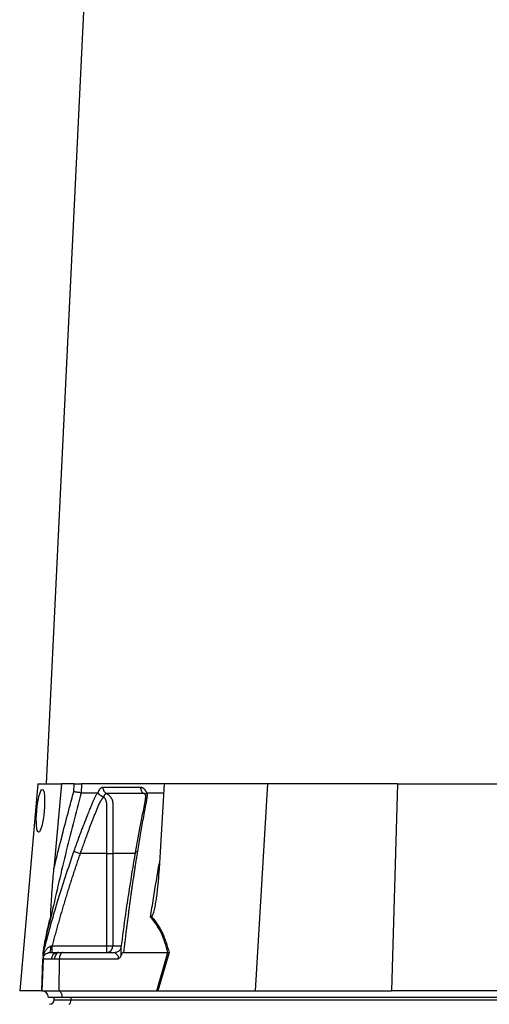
# Model space of a CAD drawing. Extents: x 4548 to 5448, y 3024 to 5003.
# Tile 3 of 8: x 4679 to 4887, y 3576 to 4013. Entities that reach past the tile are written whole.
import ezdxf

# ---------------------------------------------------------------- set-up
doc = ezdxf.new("R2010")
doc.units = 0
doc.header["$LTSCALE"] = 10
doc.header["$MEASUREMENT"] = 0
doc.layers.get('0').update_dxf_attribs({"linetype": 'CONTINUOUS'})

msp = doc.modelspace()

# ---------------------------------------------------------------- linework, layer by layer
at = {"color": 7, "linetype": 'Continuous'}
for p, q in [((4730.88, 4515.69), (4690.38, 3673.69)), ((4686.65, 3673.69), (4678.6, 3581.69)), ((4686.65, 3673.69), (4697.11, 3673.69)), ((4697.11, 3673.69), (4693.8, 3635.9)), ((4702.71, 3673.69), (4697.11, 3673.69)), ((4702.59, 3670.14), (4702.71, 3673.69)), ((4706.03, 3673.69), (4705.9, 3669.69)), ((4742.71, 3673.69), (4706.03, 3673.69)), ((4742.71, 3673.69), (4740.48, 3635.9)), ((4788.65, 3673.69), (4742.71, 3673.69)), ((4788.65, 3673.69), (4783.23, 3581.69)), ((4846.4, 3673.69), (4788.65, 3673.69)), ((4846.4, 3673.69), (4843.76, 3581.69)), ((4846.4, 3673.69), (4902.79, 3673.69)), ((4713.38, 3669.56), (4713.42, 3669.69)), ((4734.84, 3669.69), (4734.88, 3669.56)), ((4735.18, 3669.69), (4742.47, 3669.69)), ((4717.24, 3642.69), (4705.44, 3642.69)), ((4717.24, 3601.69), (4717.24, 3642.69)), ((4719.93, 3642.69), (4719.93, 3601.69)), ((4692.98, 3601.69), (4717.24, 3601.69)), ((4717.24, 3598.69), (4717.24, 3601.69)), ((4717.24, 3601.69), (4719.93, 3601.69)), ((4719.93, 3601.69), (4723.49, 3601.69)), ((4689.09, 3598.69), (4689.25, 3599.26)), ((4689.18, 3599.01), (4689.1, 3598.67)), ((4691.99, 3598.69), (4694.96, 3598.69)), ((4694.96, 3598.69), (4696.02, 3598.69)), ((4696.02, 3598.69), (4697.69, 3598.69)), ((4697.69, 3598.69), (4721.02, 3598.69)), ((4724.7, 3598.69), (4744.43, 3598.69)), ((4739.51, 3581.69), (4744.44, 3598.69)), ((4744.92, 3598.72), (4739.98, 3581.69)), ((4688.45, 3581.69), (4688.93, 3595.64)), ((4688.99, 3595.8), (4688.5, 3581.69)), ((4692.74, 3595.8), (4688.99, 3595.8)), ((4694.08, 3595.8), (4692.74, 3595.8)), ((4696.19, 3595.8), (4694.08, 3595.8)), ((4696.19, 3595.8), (4695.94, 3581.69)), ((4722.23, 3595.8), (4696.19, 3595.8)), ((4688.39, 3581.69), (4678.6, 3581.69)), ((4688.5, 3581.69), (4695.94, 3581.69)), ((4695.94, 3581.69), (4739.51, 3581.69)), ((4740.22, 3581.69), (4783.23, 3581.69)), ((4783.23, 3581.69), (4843.76, 3581.69)), ((4896.56, 3581.69), (4843.76, 3581.69)), ((4697.39, 3578.69), (4691.39, 3578.69)), ((4693.89, 3577.69), (4693.89, 3578.69)), ((4693.89, 3577.69), (4701.39, 3577.69)), ((4942.39, 3578.69), (4697.39, 3578.69)), ((4701.39, 3577.69), (4701.39, 3578.69)), ((4701.39, 3577.69), (4940.89, 3577.69))]:
    msp.add_line(p, q, dxfattribs=at)
at = {"color": 7, "linetype": 'Continuous', "flags": 128}
for points in [[(4696.02, 3598.69), (4695.65, 3598.64), (4695.29, 3598.48), (4694.96, 3598.21), (4694.67, 3597.85), (4694.43, 3597.41), (4694.24, 3596.91), (4694.12, 3596.37), (4694.08, 3595.8)], [(4697.69, 3598.69), (4697.4, 3598.64), (4697.13, 3598.48), (4696.87, 3598.21), (4696.65, 3597.85), (4696.46, 3597.41), (4696.32, 3596.91), (4696.23, 3596.37), (4696.19, 3595.8)], [(4695.94, 3581.69), (4696.23, 3581.62), (4696.5, 3581.43), (4696.75, 3581.15), (4696.97, 3580.78), (4697.15, 3580.33), (4697.28, 3579.82), (4697.36, 3579.27), (4697.39, 3578.69)], [(4700.39, 3575.69), (4700.59, 3575.73), (4700.77, 3575.85), (4700.95, 3576.03), (4701.1, 3576.28), (4701.22, 3576.58), (4701.32, 3576.93), (4701.37, 3577.3), (4701.39, 3577.69)]]:
    msp.add_lwpolyline(points, dxfattribs=at)
at = {"color": 7, "linetype": 'Continuous'}
for centre, radius, start, end in [((4687.49, 3600.89), 5, 333.9402, 7.8237), ((4717.07, 3601.55), 2.86, 273.3142, 2.9685), ((4695.4, 3596.06), 2.67, 99.4574, 185.6667), ((4688.39, 3578.69), 3, 88.9569, 90), ((4688.39, 3578.69), 3, 0, 88), ((4691.89, 3577.69), 2, 270, 0)]:
    msp.add_arc(centre, radius, start, end, dxfattribs=at)
msp.add_ellipse((4687.83, 3661.69), major_axis=(0.86, 9.5), ratio=0.172936, dxfattribs=at)
msp.add_ellipse((4738.9, 3578.69), major_axis=(13.24, 0.32), ratio=0.225259, start_param=1.464851, end_param=1.483057, dxfattribs=at)
for points, knots in [([(4702.71, 3673.69), (4703.05, 3673.69), (4703.4, 3673.69), (4704.08, 3673.69), (4704.41, 3673.69), (4704.86, 3673.69), (4705, 3673.69), (4705.27, 3673.69), (4705.39, 3673.69), (4705.73, 3673.69), (4705.91, 3673.69), (4706.03, 3673.69)], [0, 0, 0, 0, 0.25, 0.25, 0.5, 0.5, 0.625, 0.625, 0.75, 0.75, 1, 1, 1, 1]), ([(4713.42, 3669.69), (4713.45, 3669.76), (4713.49, 3669.89), (4713.56, 3670.09), (4713.63, 3670.27), (4713.7, 3670.45), (4713.78, 3670.62), (4713.86, 3670.78), (4713.95, 3670.93), (4714.03, 3671.07), (4714.12, 3671.21), (4714.21, 3671.34), (4714.31, 3671.46), (4714.41, 3671.58), (4714.54, 3671.71), (4714.71, 3671.86), (4714.91, 3672), (4715.12, 3672.09), (4715.33, 3672.15), (4715.47, 3672.16), (4715.54, 3672.17)], [0, 0, 0, 0, 0.044249, 0.088103, 0.131644, 0.174955, 0.21812, 0.261226, 0.304357, 0.347601, 0.391041, 0.434763, 0.478847, 0.523375, 0.568424, 0.654803, 0.740537, 0.826241, 0.912528, 1, 1, 1, 1]), ([(4715.54, 3672.17), (4715.53, 3671.88), (4715.56, 3671.59), (4715.7, 3671), (4715.81, 3670.72), (4716.11, 3670.19), (4716.29, 3669.96), (4716.71, 3669.57), (4716.94, 3669.42), (4717.17, 3669.3)], [0, 0, 0, 0, 0.25, 0.25, 0.5, 0.5, 0.75, 0.75, 1, 1, 1, 1]), ([(4732.27, 3672.17), (4732.32, 3672.16), (4732.41, 3672.16), (4732.54, 3672.15), (4732.67, 3672.12), (4732.8, 3672.09), (4732.93, 3672.05), (4733.06, 3671.99), (4733.18, 3671.93), (4733.31, 3671.86), (4733.43, 3671.77), (4733.59, 3671.65), (4733.78, 3671.48), (4733.99, 3671.25), (4734.19, 3671), (4734.38, 3670.71), (4734.55, 3670.4), (4734.7, 3670.06), (4734.79, 3669.82), (4734.84, 3669.69)], [0, 0, 0, 0, 0.043919, 0.087472, 0.13073, 0.173768, 0.216664, 0.259492, 0.30233, 0.345255, 0.388344, 0.431671, 0.51489, 0.596546, 0.677156, 0.757259, 0.837405, 0.91814, 1, 1, 1, 1]), ([(4732.27, 3672.17), (4732.27, 3671.88), (4732.29, 3671.59), (4732.42, 3671), (4732.52, 3670.72), (4732.8, 3670.19), (4732.97, 3669.96), (4733.35, 3669.57), (4733.57, 3669.42), (4733.78, 3669.3)], [0, 0, 0, 0, 0.25, 0.25, 0.5, 0.5, 0.75, 0.75, 1, 1, 1, 1]), ([(4705.9, 3669.69), (4703.44, 3660.54), (4701.1, 3651.36), (4696.63, 3632.95), (4694.5, 3623.71), (4692.46, 3614.45)], [0, 0, 0, 0, 0.5, 0.5, 1, 1, 1, 1]), ([(4693.8, 3635.9), (4694.03, 3636.84), (4696.19, 3645.83), (4699.08, 3657.25), (4701.92, 3667.69), (4702.59, 3670.14)], [0, 0, 0, 0, 0.082091, 0.78432, 1, 1, 1, 1]), ([(4705.9, 3669.69), (4705.77, 3669.7), (4705.59, 3669.72), (4705.14, 3669.78), (4704.87, 3669.81), (4704.42, 3669.87), (4704.27, 3669.89), (4703.94, 3669.94), (4703.78, 3669.96), (4703.44, 3670.01), (4703.27, 3670.04), (4702.93, 3670.09), (4702.76, 3670.12), (4702.59, 3670.14)], [0, 0, 0, 0, 0.25, 0.25, 0.5, 0.5, 0.625, 0.625, 0.75, 0.75, 0.875, 0.875, 1, 1, 1, 1]), ([(4702.69, 3643.65), (4702.93, 3644.34), (4703.42, 3645.71), (4704.16, 3647.76), (4704.91, 3649.8), (4705.67, 3651.83), (4706.66, 3654.44), (4707.9, 3657.64), (4709.16, 3660.8), (4710.18, 3663.31), (4710.8, 3664.8), (4711.25, 3665.86), (4711.51, 3666.46), (4711.74, 3666.98), (4711.97, 3667.48), (4712.23, 3668.01), (4712.53, 3668.58), (4712.84, 3669.14), (4713.06, 3669.51), (4713.17, 3669.69)], [0, 0, 0, 0, 0.077777, 0.1552, 0.232272, 0.308995, 0.385372, 0.530526, 0.674474, 0.747423, 0.819615, 0.846383, 0.869761, 0.889755, 0.906383, 0.929523, 0.9528, 0.976272, 1, 1, 1, 1]), ([(4715.74, 3667.67), (4715.68, 3667.6), (4715.56, 3667.46), (4715.38, 3667.24), (4715.21, 3667.02), (4715.05, 3666.8), (4714.89, 3666.58), (4714.74, 3666.36), (4714.6, 3666.14), (4714.46, 3665.93), (4714.33, 3665.71), (4714.21, 3665.5), (4714.09, 3665.29), (4713.98, 3665.09), (4713.86, 3664.84), (4713.72, 3664.55), (4713.57, 3664.22), (4713.43, 3663.88), (4713.3, 3663.55), (4713.2, 3663.27), (4713.1, 3663.03), (4713.01, 3662.8), (4712.88, 3662.49), (4712.72, 3662.1), (4712.39, 3661.27), (4711.89, 3660.03), (4711.26, 3658.42), (4710.66, 3656.88), (4709.89, 3654.89), (4708.98, 3652.51), (4707.96, 3649.77), (4707.04, 3647.23), (4706.21, 3644.9), (4705.69, 3643.4), (4705.44, 3642.69)], [0, 0, 0, 0, 0.010662, 0.021198, 0.031594, 0.041839, 0.051919, 0.061821, 0.071533, 0.08104, 0.09033, 0.099392, 0.108213, 0.116783, 0.125091, 0.138719, 0.152205, 0.165558, 0.178786, 0.1919, 0.198167, 0.207477, 0.219813, 0.235151, 0.25346, 0.319418, 0.382864, 0.443812, 0.502275, 0.618272, 0.726011, 0.825493, 0.916782, 1, 1, 1, 1]), ([(4713.17, 3669.69), (4713.18, 3669.69), (4713.21, 3669.69), (4713.26, 3669.67), (4713.3, 3669.65), (4713.35, 3669.61), (4713.37, 3669.58), (4713.38, 3669.56)], [0, 0, 0, 0, 0.212576, 0.416535, 0.614103, 0.807726, 1, 1, 1, 1]), ([(4713.38, 3669.56), (4713.4, 3669.53), (4713.44, 3669.47), (4713.51, 3669.38), (4713.59, 3669.3), (4713.67, 3669.21), (4713.76, 3669.13), (4713.84, 3669.05), (4713.93, 3668.97), (4714.03, 3668.89), (4714.17, 3668.77), (4714.38, 3668.63), (4714.65, 3668.46), (4714.91, 3668.32), (4715.14, 3668.19), (4715.34, 3668.09), (4715.51, 3668.01), (4715.66, 3667.93), (4715.77, 3667.86), (4715.82, 3667.81), (4715.85, 3667.79)], [0, 0, 0, 0, 0.048652, 0.096489, 0.14339, 0.189242, 0.233941, 0.277392, 0.319512, 0.360225, 0.399465, 0.506174, 0.603082, 0.689684, 0.765815, 0.831582, 0.887296, 0.933441, 0.970686, 1, 1, 1, 1]), ([(4717.17, 3669.3), (4717.14, 3669.3), (4717.08, 3669.31), (4717, 3669.3), (4716.92, 3669.28), (4716.84, 3669.25), (4716.75, 3669.21), (4716.67, 3669.16), (4716.6, 3669.1), (4716.48, 3668.99), (4716.34, 3668.83), (4716.18, 3668.59), (4716.06, 3668.36), (4715.97, 3668.14), (4715.91, 3667.95), (4715.88, 3667.83), (4715.87, 3667.78)], [0, 0, 0, 0, 0.053313, 0.106595, 0.159871, 0.213165, 0.266504, 0.319912, 0.373414, 0.427035, 0.564482, 0.685233, 0.789261, 0.876464, 0.946724, 1, 1, 1, 1]), ([(4717.24, 3642.69), (4717.24, 3646.93), (4717.24, 3651.16), (4717.23, 3657.51), (4717.23, 3660.15), (4717.23, 3663.06), (4717.23, 3663.99), (4717.23, 3664.38), (4717.23, 3664.65), (4717.23, 3664.78), (4717.23, 3665.18), (4717.2, 3665.44), (4717.08, 3665.95), (4717, 3666.2), (4716.78, 3666.67), (4716.65, 3666.9), (4716.4, 3667.2), (4716.31, 3667.29), (4716.12, 3667.46), (4716.01, 3667.54), (4715.9, 3667.6)], [0, 0, 0, 0, 0.5, 0.5, 0.75, 0.8125, 0.84375, 0.859375, 0.859375, 0.875, 0.875, 0.90625, 0.90625, 0.9375, 0.9375, 0.96875, 0.96875, 0.984375, 0.984375, 1, 1, 1, 1]), ([(4733.78, 3669.3), (4733.07, 3669.3), (4731.56, 3669.3), (4729.43, 3669.3), (4727.22, 3669.3), (4725.77, 3669.3), (4724.26, 3669.3), (4722.85, 3669.3), (4720.83, 3669.3), (4718.98, 3669.3), (4717.74, 3669.3), (4717.17, 3669.3)], [0.7589111, 0.7589111, 0.7589111, 0.7589111, 0.7820302, 0.8131687, 0.8443073, 0.8754458, 0.8754458, 0.9065844, 0.9377229, 0.9688615, 0.9919807, 0.9919807, 0.9919807, 0.9919807]), ([(4717.17, 3669.3), (4717.42, 3669.19), (4717.66, 3669.05), (4718.11, 3668.74), (4718.32, 3668.56), (4718.71, 3668.16), (4718.89, 3667.94), (4719.21, 3667.48), (4719.35, 3667.24), (4719.58, 3666.72), (4719.68, 3666.45), (4719.82, 3665.89), (4719.87, 3665.61), (4719.91, 3665.18), (4719.92, 3665.04), (4719.92, 3664.75), (4719.92, 3664.6), (4719.92, 3664.17), (4719.92, 3661.55), (4719.92, 3658.94), (4719.92, 3651.98), (4719.92, 3647.34), (4719.93, 3642.69)], [0, 0, 0, 0, 0.03125, 0.03125, 0.0625, 0.0625, 0.09375, 0.09375, 0.125, 0.125, 0.15625, 0.15625, 0.1875, 0.1875, 0.203125, 0.203125, 0.21875, 0.21875, 0.25, 0.5, 0.5, 1, 1, 1, 1]), ([(4734.47, 3668.95), (4734.47, 3668.44), (4734.47, 3667.45), (4734.12, 3665.26), (4733.52, 3662.51), (4732.89, 3659.29), (4731.64, 3652.89), (4730.68, 3647.51), (4729.91, 3643.21)], [0, 0, 0, 0, 0.070619, 0.136082, 0.264009, 0.386701, 0.509381, 1, 1, 1, 1]), ([(4735.18, 3669.69), (4735.18, 3669.59), (4735.19, 3669.38), (4735.18, 3669.07), (4735.17, 3668.75), (4735.15, 3668.43), (4735.13, 3668.11), (4735.1, 3667.79), (4735.06, 3667.47), (4735.02, 3667.14), (4734.96, 3666.72), (4734.86, 3666.13), (4734.69, 3665.28), (4734.49, 3664.22), (4734.26, 3663.01), (4733.88, 3661), (4733.36, 3658.17), (4732.71, 3654.57), (4732.09, 3650.96), (4731.47, 3647.32), (4731.07, 3644.88), (4730.88, 3643.65)], [0, 0, 0, 0, 0.0134228, 0.0267382, 0.0399565, 0.0530881, 0.0661437, 0.0791341, 0.0920702, 0.1049632, 0.1178244, 0.141662, 0.1728313, 0.2170572, 0.2634911, 0.3121266, 0.4491557, 0.58733, 0.7237611, 0.8613131, 1, 1, 1, 1]), ([(4734.27, 3669.14), (4734.22, 3669.18), (4734.06, 3669.3), (4733.89, 3669.3), (4733.78, 3669.3)], [0, 0, 0, 0, 0.353921, 1, 1, 1, 1]), ([(4734.37, 3668.85), (4734.32, 3668.91), (4734.15, 3669.11), (4733.94, 3669.22), (4733.78, 3669.3)], [0, 0, 0, 0, 0.25943, 1, 1, 1, 1]), ([(4734.2, 3669.19), (4734.19, 3669.2), (4734.17, 3669.22), (4734.32, 3668.97), (4734.42, 3668.75), (4734.46, 3668.63), (4734.46, 3668.63)], [0, 0, 0, 0, 0.329076, 0.738518, 0.993126, 1, 1, 1, 1]), ([(4734.5, 3668.68), (4734.5, 3668.81), (4734.5, 3669.1), (4734.75, 3669.4), (4734.88, 3669.56)], [0, 0, 0, 0, 0.447464, 1, 1, 1, 1]), ([(4734.88, 3669.56), (4734.9, 3669.57), (4734.93, 3669.6), (4734.98, 3669.64), (4735.02, 3669.66), (4735.08, 3669.68), (4735.13, 3669.69), (4735.17, 3669.69), (4735.18, 3669.69)], [0, 0, 0, 0, 0.160202, 0.321039, 0.484027, 0.650625, 0.822199, 1, 1, 1, 1]), ([(4689.25, 3599.26), (4691.22, 3606.63), (4695.22, 3621.58), (4700.18, 3636.23), (4702.69, 3643.65)], [0, 0, 0, 0, 0.493573, 1, 1, 1, 1]), ([(4705.44, 3642.69), (4705.19, 3641.98), (4704.7, 3640.56), (4703.96, 3638.41), (4703.24, 3636.24), (4702.51, 3634.06), (4701.8, 3631.86), (4701.09, 3629.64), (4700.38, 3627.41), (4699.68, 3625.15), (4698.99, 3622.88), (4698.3, 3620.6), (4697.61, 3618.29), (4696.93, 3615.97), (4696.26, 3613.64), (4695.59, 3611.28), (4694.93, 3608.91), (4694.27, 3606.52), (4693.62, 3604.11), (4693.19, 3602.5), (4692.98, 3601.69)], [0, 0, 0, 0, 0.0526354, 0.1056085, 0.1589205, 0.2125726, 0.2665659, 0.3209015, 0.3755805, 0.4306039, 0.4859727, 0.541688, 0.5977508, 0.6541621, 0.7109228, 0.7680338, 0.8254961, 0.8833107, 0.9414784, 1, 1, 1, 1]), ([(4702.69, 3643.65), (4702.76, 3643.63), (4702.88, 3643.59), (4703.21, 3643.47), (4703.43, 3643.39), (4703.95, 3643.21), (4704.24, 3643.11), (4704.84, 3642.9), (4705.15, 3642.8), (4705.44, 3642.69)], [0, 0, 0, 0, 0.25, 0.25, 0.5, 0.5, 0.75, 0.75, 1, 1, 1, 1]), ([(4717.24, 3642.69), (4717.79, 3642.69), (4718.35, 3642.69), (4719.29, 3642.69), (4719.68, 3642.69), (4719.93, 3642.69)], [0, 0, 0, 0, 0.5, 0.5, 1, 1, 1, 1]), ([(4729.83, 3642.69), (4729.06, 3642.69), (4725.43, 3642.69), (4722.35, 3642.69), (4719.93, 3642.69)], [0, 0, 0, 0, 0.2108, 1, 1, 1, 1]), ([(4729.91, 3643.21), (4728.94, 3637.4), (4727.4, 3628.27), (4725.29, 3614.14), (4724.19, 3605.82), (4723.53, 3600.88)], [0, 0, 0, 0, 0.416032, 0.653325, 1, 1, 1, 1]), ([(4730.88, 3643.65), (4730.77, 3642.98), (4730.55, 3641.64), (4730.23, 3639.62), (4729.92, 3637.58), (4729.6, 3635.53), (4729.29, 3633.47), (4728.98, 3631.39), (4728.68, 3629.31), (4728.38, 3627.2), (4728.08, 3625.09), (4727.78, 3622.96), (4727.49, 3620.82), (4727.2, 3618.67), (4726.91, 3616.5), (4726.62, 3614.32), (4726.34, 3612.13), (4726.06, 3609.92), (4725.78, 3607.7), (4725.51, 3605.47), (4725.23, 3603.22), (4724.96, 3600.96), (4724.79, 3599.45), (4724.7, 3598.69)], [0, 0, 0, 0, 0.045336, 0.090894, 0.136674, 0.182678, 0.228907, 0.275362, 0.322044, 0.368954, 0.416093, 0.463462, 0.511063, 0.558896, 0.606962, 0.655262, 0.703798, 0.752569, 0.801578, 0.850824, 0.900309, 0.950034, 1, 1, 1, 1]), ([(4729.95, 3643.2), (4729.95, 3643.24), (4729.93, 3643.37), (4730.23, 3643.54), (4730.66, 3643.62), (4730.88, 3643.65)], [0, 0, 0, 0, 0.149793, 0.586869, 1, 1, 1, 1]), ([(4692.44, 3614.69), (4692.43, 3614.75), (4692.39, 3614.96), (4692.4, 3615.8), (4692.43, 3617.05), (4692.6, 3620.22), (4692.91, 3625.01), (4693.36, 3630.78), (4693.67, 3634.41), (4693.8, 3635.9)], [0, 0, 0, 0, 0.014356, 0.049627, 0.124372, 0.19944, 0.496383, 0.793753, 1, 1, 1, 1]), ([(4736.67, 3614.45), (4737.11, 3617.21), (4738.38, 3625.24), (4739.74, 3633.23), (4740.64, 3638.49)], [0, 0, 0, 0, 0.34319, 1, 1, 1, 1]), ([(4740.48, 3635.9), (4740.38, 3634.1), (4740.24, 3632.29), (4739.92, 3628.69), (4739.73, 3626.89), (4739.4, 3624.2), (4739.27, 3623.3), (4739.01, 3621.51), (4738.86, 3620.61), (4738.61, 3619.28), (4738.52, 3618.84), (4738.34, 3617.95), (4738.23, 3617.51), (4738.01, 3616.64), (4737.88, 3616.21), (4737.65, 3615.58), (4737.57, 3615.37), (4737.42, 3615.09), (4737.36, 3614.99), (4737.24, 3614.82), (4737.17, 3614.74), (4737.09, 3614.69)], [0, 0, 0, 0, 0.25, 0.25, 0.5, 0.5, 0.625, 0.625, 0.75, 0.75, 0.8125, 0.8125, 0.875, 0.875, 0.9375, 0.9375, 0.96875, 0.96875, 0.984375, 0.984375, 1, 1, 1, 1]), ([(4689.04, 3598.72), (4689.15, 3599.37), (4689.54, 3601.82), (4690.18, 3605.4), (4690.99, 3609.23), (4691.7, 3612.22), (4692.2, 3613.89), (4692.44, 3614.69)], [0, 0, 0, 0, 0.106677, 0.403092, 0.607771, 0.812344, 1, 1, 1, 1]), ([(4692.46, 3614.45), (4692.09, 3613.18), (4691.34, 3610.59), (4690.3, 3605.73), (4689.57, 3601.65), (4689.18, 3599.28), (4689.09, 3598.69)], [0, 0, 0, 0, 0.297915, 0.606786, 0.903165, 1, 1, 1, 1]), ([(4692.46, 3614.45), (4692.46, 3614.46), (4692.47, 3614.53), (4692.45, 3614.61), (4692.44, 3614.69)], [0, 0, 0, 0, 0.022143, 1, 1, 1, 1]), ([(4744.43, 3598.69), (4744.05, 3600.22), (4743.61, 3601.72), (4742.86, 3603.9), (4742.6, 3604.62), (4742.03, 3606.03), (4741.73, 3606.72), (4740.77, 3608.73), (4740.06, 3610), (4738.49, 3612.36), (4737.62, 3613.45), (4736.67, 3614.45)], [0, 0, 0, 0, 0.25, 0.25, 0.375, 0.375, 0.5, 0.5, 0.75, 0.75, 1, 1, 1, 1]), ([(4737.09, 3614.69), (4737.56, 3614.18), (4738.02, 3613.64), (4738.89, 3612.52), (4739.31, 3611.94), (4740.5, 3610.12), (4741.22, 3608.83), (4742.18, 3606.8), (4742.48, 3606.1), (4743.06, 3604.68), (4743.33, 3603.96), (4744.08, 3601.76), (4744.53, 3600.25), (4744.92, 3598.72)], [0, 0, 0, 0, 0.125, 0.125, 0.25, 0.25, 0.5, 0.5, 0.625, 0.625, 0.75, 0.75, 1, 1, 1, 1]), ([(4689.04, 3597.28), (4689.2, 3597.75), (4689.37, 3598.2), (4689.79, 3599.05), (4690.02, 3599.45), (4690.55, 3600.21), (4690.85, 3600.57), (4691.38, 3601.03), (4691.57, 3601.18), (4691.98, 3601.42), (4692.21, 3601.52), (4692.45, 3601.57)], [0, 0, 0, 0, 0.25, 0.25, 0.5, 0.5, 0.75, 0.75, 0.875, 0.875, 1, 1, 1, 1]), ([(4692.98, 3598.69), (4692.98, 3598.69), (4692.98, 3598.77), (4692.98, 3599.07), (4692.98, 3599.29), (4692.98, 3599.85), (4692.98, 3600.18), (4692.98, 3600.91), (4692.98, 3601.3), (4692.98, 3601.69)], [0, 0, 0, 0, 0.25, 0.25, 0.5, 0.5, 0.75, 0.75, 1, 1, 1, 1]), ([(4723.49, 3600.81), (4723.47, 3600.69), (4723.42, 3600.39), (4723.09, 3599.73), (4722.49, 3599.13), (4721.75, 3598.77), (4721.17, 3598.68), (4720.99, 3598.7), (4720.97, 3598.7)], [0, 0, 0, 0, 0.137033, 0.338569, 0.561252, 0.79061, 0.980233, 1, 1, 1, 1]), ([(4723.53, 3600.88), (4723.5, 3600.68), (4723.41, 3600.01), (4723.52, 3598.82), (4723.55, 3597.78), (4723.53, 3597.37), (4723.53, 3597.28)], [0, 0, 0, 0, 0.216223, 0.703231, 0.941723, 1, 1, 1, 1]), ([(4723.58, 3601.2), (4723.58, 3601.2), (4723.56, 3601.18), (4723.54, 3601.07), (4723.53, 3600.96), (4723.53, 3600.88)], [0, 0, 0, 0, 0.012108, 0.36612, 1, 1, 1, 1]), ([(4688.99, 3595.8), (4689, 3596.15), (4689.08, 3596.52), (4689.38, 3597.23), (4689.61, 3597.57), (4690.19, 3598.13), (4690.54, 3598.35), (4691.27, 3598.63), (4691.64, 3598.69), (4691.99, 3598.69)], [0, 0, 0, 0, 0.25, 0.25, 0.5, 0.5, 0.75, 0.75, 1, 1, 1, 1]), ([(4689.04, 3597.28), (4689.04, 3597.12), (4689.03, 3596.96), (4689.02, 3596.67), (4689.01, 3596.53), (4689.01, 3596.28), (4689, 3596.17), (4689, 3595.97), (4688.99, 3595.88), (4688.99, 3595.8)], [0, 0, 0, 0, 0.25, 0.25, 0.5, 0.5, 0.75, 0.75, 1, 1, 1, 1]), ([(4689.04, 3597.28), (4689.04, 3597.39), (4689.06, 3597.75), (4689.07, 3598.19), (4689.09, 3598.55), (4689.09, 3598.68), (4689.09, 3598.69), (4689.09, 3598.69)], [0, 0, 0, 0, 0.171794, 0.597025, 0.766213, 0.937358, 1, 1, 1, 1]), ([(4722.23, 3595.8), (4722.3, 3595.9), (4722.36, 3596), (4722.47, 3596.23), (4722.51, 3596.35), (4722.53, 3596.6), (4722.51, 3596.71), (4722.45, 3596.92), (4722.4, 3597.01), (4722.26, 3597.26), (4722.14, 3597.41), (4721.91, 3597.67), (4721.8, 3597.78), (4721.47, 3598.11), (4721.27, 3598.29), (4721.06, 3598.51), (4721, 3598.57), (4720.97, 3598.64), (4720.96, 3598.66), (4720.97, 3598.69), (4720.99, 3598.69), (4721.02, 3598.69)], [0, 0, 0, 0, 0.0625, 0.0625, 0.125, 0.125, 0.1875, 0.1875, 0.25, 0.25, 0.375, 0.375, 0.5, 0.5, 0.75, 0.75, 0.875, 0.875, 0.9375, 0.9375, 1, 1, 1, 1]), ([(4723.53, 3597.28), (4723.47, 3597.12), (4723.39, 3596.96), (4723.21, 3596.67), (4723.11, 3596.53), (4722.89, 3596.28), (4722.76, 3596.17), (4722.5, 3595.97), (4722.36, 3595.88), (4722.23, 3595.8)], [0, 0, 0, 0, 0.25, 0.25, 0.5, 0.5, 0.75, 0.75, 1, 1, 1, 1]), ([(4724.7, 3598.69), (4724.55, 3598.69), (4724.41, 3598.62), (4724.17, 3598.42), (4724.06, 3598.3), (4723.88, 3598.03), (4723.8, 3597.88), (4723.66, 3597.59), (4723.59, 3597.44), (4723.53, 3597.28)], [0, 0, 0, 0, 0.25, 0.25, 0.5, 0.5, 0.75, 0.75, 1, 1, 1, 1])]:
    msp.add_open_spline(points, degree=3, knots=knots, dxfattribs=at)
for points in [[(4715.54, 3672.17), (4720.49, 3672.17), (4726.08, 3672.17), (4732.27, 3672.17)], [(4705.9, 3669.69), (4707.01, 3669.69), (4709.33, 3669.69), (4711.85, 3669.69), (4713.17, 3669.69)], [(4737.09, 3614.69), (4736.96, 3614.61), (4736.82, 3614.53), (4736.67, 3614.45)], [(4692.45, 3601.57), (4692.62, 3601.61), (4692.8, 3601.65), (4692.98, 3601.69)], [(4744.44, 3598.69), (4744.44, 3598.69), (4744.43, 3598.69), (4744.43, 3598.69)], [(4744.44, 3598.69), (4744.61, 3598.7), (4744.77, 3598.71), (4744.92, 3598.72)], [(4739.51, 3581.69), (4739.68, 3581.69), (4739.84, 3581.69), (4739.98, 3581.69)]]:
    msp.add_open_spline(points, degree=3, dxfattribs=at)

doc.saveas('drawing.dxf')
